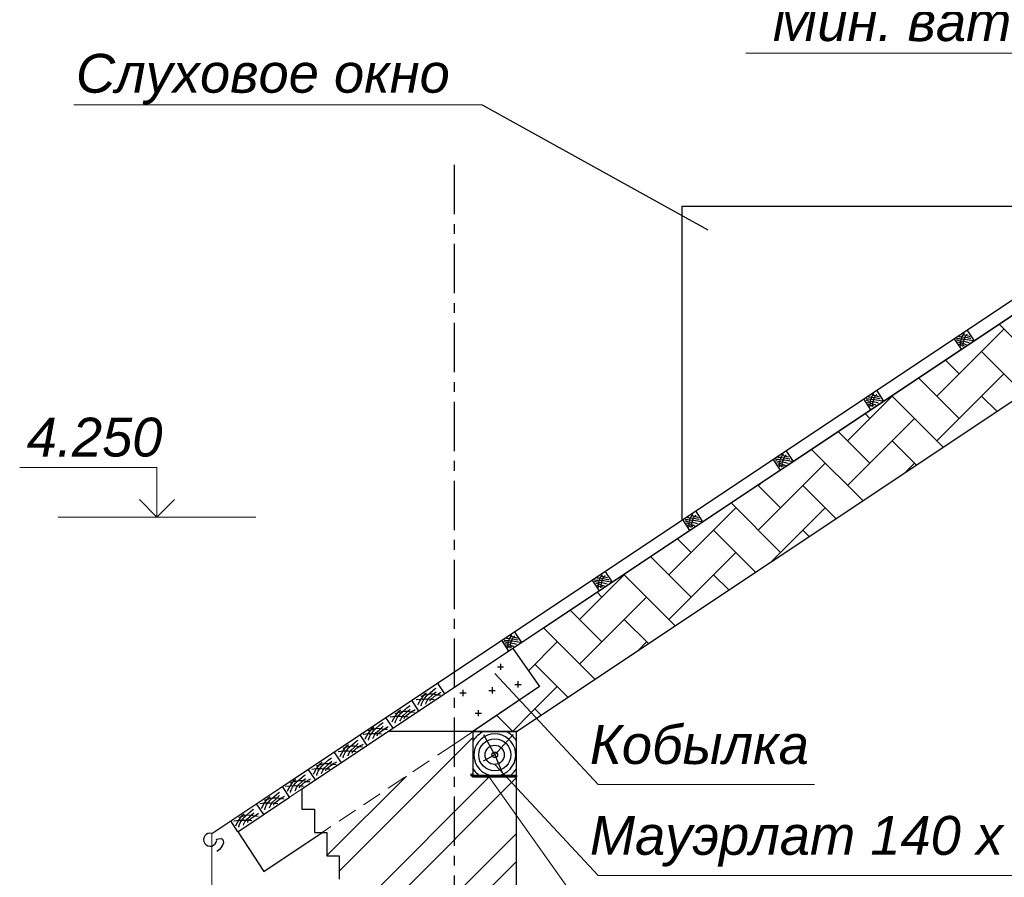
# Model space of a CAD drawing. Header units: millimetres. Extents: x 84778 to 227326, y -44398 to 146312.
# Tile 35 of 67: x 180255 to 186591, y -1420 to 4098. Entities that reach past the tile are written whole.
import ezdxf

# ---------------------------------------------------------------- set-up
doc = ezdxf.new("R2010")
doc.units = ezdxf.units.MM
doc.header["$LTSCALE"] = 10
doc.linetypes.add('CENTER', pattern=[50.8, 31.75, -6.35, 6.35, -6.35])
doc.linetypes.add('DASHED', pattern=[19.05, 12.7, -6.35])
for name, color, linetype in [('Осевая', 7, 'CENTER'), ('Пунктир', 7, 'DASHED'), ('Размерная', 7, 'Continuous'), ('Штриховка', 7, 'DASHED')]:
    doc.layers.add(name, color=color, linetype=linetype)
for name, color, linetype, lineweight in [('Основная', 7, 'Continuous', 30), ('основной', 7, 'Continuous', 30), ('Тонкая', 7, 'Continuous', 25)]:
    doc.layers.add(name, color=color, linetype=linetype, lineweight=lineweight)
doc.styles.add('STIL 888', font='ARIALI.TTF')

msp = doc.modelspace()

# ---------------------------------------------------------------- hatches: boundary and pattern name
at = {"layer": 'Тонкая', "linetype": 'Continuous', "ltscale": 1000}
msp.add_hatch(color=256, dxfattribs=at).paths.add_polyline_path([(183451.6, -761.7), (183168.6, -761.7), (183161.4, -754.7), (183156.2, -760), (183168.6, -773.7), (183451.6, -773.7)])

# ---------------------------------------------------------------- linework, layer by layer
at = {"layer": 'Осевая'}
msp.add_line((183051.6, 3163.7), (183051.6, -15039.6), dxfattribs=at)
at = {"layer": 'Основная', "ltscale": 50}
for p, q in [((182071.6, -981.4), (182151.6, -981.4)), ((182151.6, -1131.4), (182231.6, -1131.4)), ((182231.6, -1281.4), (182311.6, -1281.4))]:
    msp.add_line(p, q, dxfattribs=at)
at = {"layer": 'основной', "linetype": 'ByBlock', "ltscale": 1000}
for p, q in [((184517.4, 879.5), (184517.4, 2898.6)), ((184517.4, 2898.6), (187518.2, 2898.5))]:
    msp.add_line(p, q, dxfattribs=at)
at = {"layer": 'основной', "linetype": 'Continuous', "ltscale": 1000}
for p, q in [((183171.6, -481.7), (182626.5, -481.6)), ((183171.6, -481.7), (183171.6, -773.7)), ((183171.6, -773.7), (183451.6, -773.7))]:
    msp.add_line(p, q, dxfattribs=at)
at = {"layer": 'основной', "ltscale": 50}
msp.add_line((183451.6, -2201.4), (183451.6, -761.7), dxfattribs=at)
at = {"layer": 'основной'}
for p, q in [((182071.6, -851.4), (182071.6, -981.4)), ((182151.6, -981.4), (182151.6, -1131.4)), ((182231.6, -1131.4), (182231.6, -1281.4)), ((182311.6, -1281.4), (182311.6, -1431.4))]:
    msp.add_line(p, q, dxfattribs=at)
at = {"layer": 'Пунктир', "linetype": 'Continuous', "ltscale": 1000}
for p, q in [((183348.9, -45.5), (183348.9, -85.5)), ((183328.9, -65.5), (183368.9, -65.5)), ((183441.4, -178.6), (183481.4, -178.6)), ((183461.4, -158.6), (183461.4, -198.6)), ((183087.6, -233.7), (183127.6, -233.7)), ((183107.6, -213.7), (183107.6, -253.7)), ((183274.6, -217.4), (183314.6, -217.4)), ((183294.6, -197.4), (183294.6, -237.4)), ((183185.8, -363.9), (183225.8, -363.9)), ((183205.8, -343.9), (183205.8, -383.9))]:
    msp.add_line(p, q, dxfattribs=at)
at = {"layer": 'Пунктир', "linetype": 'DASHED', "lineweight": 13}
msp.add_line((183049, -564.4), (182201.3, -1131.4), dxfattribs=at)
at = {"layer": 'Пунктир', "linetype": 'DASHED', "lineweight": 13, "ltscale": 0.5}
msp.add_line((182201.3, -1131.4), (182201.3, -1131.4), dxfattribs=at)
at = {"layer": 'Размерная', "linetype": 'ByBlock', "lineweight": 20}
for p, q in [((181138.4, 1216.9), (180254.9, 1216.9)), ((181138.4, 896.9), (181138.4, 1216.9)), ((181025.2, 1010.1), (181138.4, 896.9)), ((181251.5, 1010.1), (181138.4, 896.9))]:
    msp.add_line(p, q, dxfattribs=at)
at = {"layer": 'Размерная', "linetype": 'ByBlock', "lineweight": 0, "ltscale": 1000}
msp.add_line((181491.6, -1137.5), (181491.6, -2247.2), dxfattribs=at)
at = {"layer": 'Тонкая', "lineweight": 30, "ltscale": 50}
msp.add_line((181491.6, -1136.9), (197451.6, 9498.6), dxfattribs=at)
at = {"layer": 'Тонкая', "ltscale": 50}
for p, q in [((181945.8, -835.2), (197451.6, 9498.6)), ((182071.6, -851.4), (197451.6, 9398.6)), ((183451.6, -481.7), (192916.8, 5826.4))]:
    msp.add_line(p, q, dxfattribs=at)
at = {"layer": 'Тонкая', "linetype": 'Continuous', "lineweight": 0, "ltscale": 1000}
for p, q in [((184928.7, 3882.8), (184928.7, 3882.8)), ((184928.7, 3882.8), (186869.5, 3882.8)), ((180603.5, 3550.7), (180603.5, 3550.7)), ((180603.5, 3550.7), (183231, 3550.7)), ((180501.8, 896.9), (181775, 896.9)), ((183313.3, -109.2), (183978.2, -823.6)), ((183313.3, -693.8), (183978.2, -1408.1)), ((183267, -761.7), (184047.3, -1861.4)), ((183978.2, -823.6), (185370.2, -823.6)), ((183978.2, -1408.1), (187294.2, -1408.1))]:
    msp.add_line(p, q, dxfattribs=at)
at = {"layer": 'Тонкая', "linetype": 'Continuous', "ltscale": 1000}
for p, q in [((189019.4, 3779), (183427.5, 52.3)), ((183451.6, -481.7), (189844.7, 3779)), ((183231, 3550.7), (184682.7, 2745.2)), ((186157.2, 1675.6), (186588.3, 2106.7)), ((186875.7, 1819.3), (186557, 2137.9)), ((186300.9, 1819.3), (186212.1, 1908.1)), ((186714.6, 1693), (186444.6, 1963)), ((186300.9, 1531.9), (186039.7, 1793.2)), ((186157.2, 1388.2), (186588.3, 1819.3)), ((185582.5, 1388.2), (185883, 1688.7)), ((186197.3, 1348.2), (185869.9, 1675.6)), ((186542.2, 1578.1), (186444.6, 1675.6)), ((185582.5, 1100.9), (186013.6, 1531.9)), ((185726.2, 1531.9), (185694.8, 1563.3)), ((185726.2, 1244.6), (185522.4, 1448.4)), ((185680, 1003.4), (185349.9, 1333.5)), ((186024.9, 1233.3), (185869.9, 1388.2)), ((185007.8, 813.5), (185438.8, 1244.6)), ((185957.2, 1188.2), (186013.6, 1244.6)), ((185151.5, 957.2), (185005, 1103.6)), ((185007.8, 1100.9), (185021.5, 1114.6)), ((185507.5, 888.5), (185295.1, 1100.9)), ((184433, 526.1), (184864.1, 957.2)), ((185151.5, 669.8), (184832.6, 988.7)), ((185095.6, 614), (185438.8, 957.2)), ((184990.2, 543.7), (184720.4, 813.5)), ((185335.1, 773.6), (185295.1, 813.5)), ((184576.7, 669.8), (184487.7, 758.8)), ((184576.7, 382.5), (184315.3, 643.9)), ((184433, 238.8), (184864.1, 669.8)), ((183858.3, 238.8), (184159.9, 540.4)), ((184472.9, 199), (184145.7, 526.1)), ((184817.7, 428.8), (184720.4, 526.1)), ((183858.3, -48.6), (184289.4, 382.5)), ((184002, 382.5), (183970.4, 414.1)), ((184002, 95.1), (183797.9, 299.1)), ((184300.4, 84), (184145.7, 238.8)), ((183955.5, -145.8), (183625.5, 184.2)), ((183528.4, -91.1), (183714.6, 95.1)), ((184234.1, 39.8), (184289.4, 95.1)), ((183427.5, 52.3), (183600, -192.8)), ((183783.1, -260.7), (183570.9, -48.6)), ((183600, -192.8), (183171.6, -481.7)), ((183546.8, -360.1), (183714.6, -192.3)), ((183427.3, -479.6), (183325.5, -377.9)), ((183425.2, -481.7), (183546.8, -360.1)), ((183610.6, -375.7), (183570.9, -336)), ((183171.6, -481.7), (183451.6, -481.7)), ((183171.6, -481.7), (183451.6, -481.7)), ((183156.2, -760), (183161.4, -754.7)), ((183168.6, -773.7), (183156.2, -760)), ((183161.4, -754.7), (183168.6, -761.7)), ((183168.6, -761.7), (183451.6, -761.7)), ((183451.6, -773.7), (183168.6, -773.7)), ((183451.6, -761.7), (183451.6, -773.7)), ((181659.1, -1126.3), (181992, -904.4)), ((181660.6, -1128.5), (181826.2, -1382.3)), ((181826.2, -1382.3), (182201.3, -1131.4))]:
    msp.add_line(p, q, dxfattribs=at)
at = {"layer": 'Тонкая', "linetype": 'ByBlock', "ltscale": 1000}
for p, q in [((186398.7, 2032.4), (186352.5, 2101.6)), ((186315.4, 1976.9), (186269.3, 2046.2)), ((185816.2, 1644.2), (185770, 1713.4)), ((185732.9, 1588.7), (185686.8, 1658)), ((185150.5, 1200.5), (185104.3, 1269.8)), ((185233.7, 1256), (185187.5, 1325.2)), ((184651.2, 867.8), (184605, 937)), ((184568, 812.3), (184521.8, 881.6)), ((184068.7, 479.6), (184022.5, 548.8)), ((183985.5, 424.1), (183939.3, 493.4)), ((183486.2, 91.4), (183440, 160.6)), ((183403, 35.9), (183356.8, 105.2)), ((182990.5, -238.9), (182944.4, -169.7)), ((182824.1, -349.9), (182778, -280.6)), ((182824.1, -349.9), (182778, -280.6)), ((182657.7, -460.8), (182611.5, -391.5)), ((182491.3, -571.7), (182445.1, -502.4)), ((183451.6, -481.7), (183171.6, -481.7)), ((183171.6, -481.7), (183171.6, -761.7)), ((183451.6, -761.7), (183451.6, -481.7)), ((182324.8, -682.6), (182278.7, -613.4)), ((182158.4, -793.5), (182112.3, -724.3)), ((183171.6, -761.7), (183451.6, -761.7)), ((181992, -904.4), (181945.8, -835.2)), ((181992, -904.4), (181945.8, -835.2)), ((181825.5, -1015.3), (181779.4, -946.1)), ((181825.5, -1015.3), (181779.4, -946.1)), ((181659.1, -1126.3), (181613, -1057))]:
    msp.add_line(p, q, dxfattribs=at)
at = {"layer": 'Тонкая', "lineweight": 13}
for p, q in [((181992, -904.4), (184210, 573.8)), ((183427.5, 52.3), (183600, -192.8)), ((183600, -192.8), (183049, -564.4))]:
    msp.add_line(p, q, dxfattribs=at)
at = {"layer": 'Тонкая', "ltscale": 1000}
for p, q in [((182311.6, -1379.8), (183170.3, -521.1)), ((182231.6, -1280.2), (182743.3, -768.5)), ((182469.2, -1581.4), (183280.9, -769.7)), ((182491.6, -1738.6), (183451.6, -778.6)), ((182491.6, -2097.8), (183451.6, -1137.8)), ((182491.6, -2277.4), (183451.6, -1317.4))]:
    msp.add_line(p, q, dxfattribs=at)
at = {"layer": 'Тонкая', "linetype": 'Continuous', "lineweight": 30, "ltscale": 1000}
for p, q in [((181522.4, -1174), (181533.9, -1171.6)), ((181522.6, -1181.9), (181522.4, -1174)), ((181533.9, -1171.6), (181550.7, -1169.8)), ((181550.7, -1169.8), (181559.7, -1175.2)), ((181559.7, -1175.2), (181563.9, -1184.2)), ((181565.8, -1197.4), (181562.1, -1209.5)), ((181563.9, -1184.2), (181565.8, -1197.4)), ((181539.9, -1240.7), (181524.2, -1252.8)), ((181548.3, -1230.5), (181539.9, -1240.7)), ((181556.7, -1219.1), (181548.3, -1230.5)), ((181562.1, -1209.5), (181556.7, -1219.1))]:
    msp.add_line(p, q, dxfattribs=at)
msp.add_arc((181480.7, -1177.6), 42.1, 75.11602, 354.14998, dxfattribs=at)
at = {"layer": 'Штриховка', "linetype": 'ByBlock', "ltscale": 1000}
for p, q in [((186283.8, 2037.8), (186300, 2034.3)), ((186284.4, 2046.2), (186288.4, 2046.2)), ((186288.4, 2046.2), (186296, 2045.7)), ((186296, 2045.7), (186303.1, 2045.7)), ((186299.5, 2060.1), (186308.9, 2059)), ((186300, 2034.3), (186312.2, 2032.5)), ((186303.1, 2045.7), (186311.7, 2044.7)), ((186308.9, 2059), (186323.8, 2057.3)), ((186311.6, 2020.1), (186312.2, 2032.5)), ((186311.7, 2044.7), (186319, 2043.6)), ((186312.2, 2032.5), (186313.9, 2040.5)), ((186312.2, 2032.5), (186329.8, 2029.2)), ((186313.9, 2040.5), (186318, 2051.2)), ((186318, 2051.2), (186318.8, 2057.9)), ((186318.8, 2057.9), (186324.8, 2066)), ((186319, 2043.6), (186326.8, 2042.9)), ((186323.8, 2057.3), (186338.4, 2055)), ((186324.3, 2071.9), (186333.6, 2069.6)), ((186324.8, 2066), (186332.3, 2076.4)), ((186326, 2014.8), (186331.1, 2034)), ((186326.8, 2042.9), (186341, 2041.9)), ((186329.8, 2029.2), (186339.4, 2028.2)), ((186331.1, 2034), (186334.1, 2045.9)), ((186332.3, 2076.4), (186335.6, 2079.4)), ((186333.6, 2069.6), (186341.7, 2068.4)), ((186334.1, 2045.9), (186338.4, 2055)), ((186338.4, 2055), (186345.4, 2067.5)), ((186338.4, 2055), (186351.3, 2052.7)), ((186339.4, 2028.2), (186348.5, 2024.9)), ((186341, 2041.9), (186352.1, 2040.9)), ((186341.7, 2068.4), (186357.4, 2064.8)), ((186345.4, 2067.5), (186350.8, 2071.6)), ((186350.8, 2071.6), (186354.6, 2073.9)), ((186351.3, 2052.7), (186359.1, 2051.5)), ((186352.1, 2040.9), (186365.5, 2037.6)), ((186357.4, 2064.8), (186364.9, 2062.3)), ((186359.1, 2051.5), (186372.3, 2049.5)), ((186364.9, 2062.3), (186368.2, 2060.5)), ((186365.5, 2037.6), (186376.6, 2036.6)), ((186372.3, 2049.5), (186375.6, 2047.9)), ((186376.6, 2036.6), (186389.5, 2033.5)), ((186291.9, 2026.2), (186308.6, 2021.1)), ((186298.3, 2012.5), (186312.7, 2006.5)), ((186308.6, 2021.1), (186322.5, 2016.3)), ((186310.5, 2007.4), (186311.6, 2020.1)), ((186310.6, 1996.9), (186310.5, 2007.4)), ((186312.7, 2006.5), (186326.5, 2003.4)), ((186322.5, 2016.3), (186334.4, 2011.3)), ((186324, 1995.4), (186325.8, 2003.6)), ((186325.8, 2003.6), (186326, 2014.8)), ((186326.5, 2003.4), (186332.3, 2002.2)), ((186334.4, 2011.3), (186339.9, 2009.8)), ((186339.9, 2009.8), (186347.5, 2007)), ((186348.5, 2024.9), (186355.3, 2023.1)), ((186355.3, 2023.1), (186364.7, 2021.1)), ((185701.4, 1649.6), (185717.5, 1646.1)), ((185701.9, 1658), (185705.9, 1658)), ((185705.9, 1658), (185713.5, 1657.5)), ((185713.5, 1657.5), (185720.6, 1657.5)), ((185717, 1671.8), (185726.4, 1670.8)), ((185720.6, 1657.5), (185729.2, 1656.5)), ((185726.4, 1670.8), (185741.3, 1669.1)), ((185729.2, 1656.5), (185736.5, 1655.4)), ((185729.7, 1644.3), (185731.4, 1652.3)), ((185731.4, 1652.3), (185735.5, 1663)), ((185735.5, 1663), (185736.3, 1669.7)), ((185736.3, 1669.7), (185742.3, 1677.8)), ((185736.5, 1655.4), (185744.3, 1654.7)), ((185741.3, 1669.1), (185755.9, 1666.8)), ((185741.8, 1683.7), (185751.1, 1681.4)), ((185742.3, 1677.8), (185749.8, 1688.2)), ((185744.3, 1654.7), (185758.5, 1653.7)), ((185748.6, 1645.8), (185751.6, 1657.7)), ((185749.8, 1688.2), (185753.1, 1691.2)), ((185751.1, 1681.4), (185759.2, 1680.2)), ((185751.6, 1657.7), (185755.9, 1666.8)), ((185755.9, 1666.8), (185762.9, 1679.3)), ((185755.9, 1666.8), (185768.8, 1664.5)), ((185758.5, 1653.7), (185769.6, 1652.7)), ((185759.2, 1680.2), (185774.9, 1676.6)), ((185762.9, 1679.3), (185768.3, 1683.4)), ((185768.3, 1683.4), (185772.1, 1685.7)), ((185768.8, 1664.5), (185776.6, 1663.3)), ((185769.6, 1652.7), (185783, 1649.4)), ((185774.9, 1676.6), (185782.5, 1674.1)), ((185776.6, 1663.3), (185789.8, 1661.3)), ((185782.5, 1674.1), (185785.7, 1672.3)), ((185783, 1649.4), (185794.1, 1648.4)), ((185789.8, 1661.3), (185793.1, 1659.7)), ((185794.1, 1648.4), (185807, 1645.3)), ((185709.5, 1638), (185726.1, 1632.9)), ((185715.8, 1624.3), (185730.2, 1618.3)), ((185717.5, 1646.1), (185729.7, 1644.3)), ((185726.1, 1632.9), (185740, 1628.1)), ((185728, 1619.2), (185729.1, 1631.9)), ((185728.1, 1608.7), (185728, 1619.2)), ((185729.1, 1631.9), (185729.7, 1644.3)), ((185729.7, 1644.3), (185747.3, 1641)), ((185730.2, 1618.3), (185744, 1615.2)), ((185740, 1628.1), (185751.9, 1623.1)), ((185741.5, 1607.2), (185743.3, 1615.4)), ((185743.3, 1615.4), (185743.5, 1626.6)), ((185743.5, 1626.6), (185748.6, 1645.8)), ((185744, 1615.2), (185749.8, 1614)), ((185747.3, 1641), (185756.9, 1640)), ((185751.9, 1623.1), (185757.4, 1621.6)), ((185756.9, 1640), (185766, 1636.7)), ((185757.4, 1621.6), (185765, 1618.8)), ((185766, 1636.7), (185772.9, 1634.9)), ((185772.9, 1634.9), (185782.2, 1632.9)), ((185119.4, 1269.8), (185123.4, 1269.8)), ((185123.4, 1269.8), (185131, 1269.3)), ((185131, 1269.3), (185138.1, 1269.3)), ((185134.5, 1283.6), (185143.9, 1282.6)), ((185138.1, 1269.3), (185146.7, 1268.3)), ((185143.9, 1282.6), (185158.8, 1280.9)), ((185146.7, 1268.3), (185154, 1267.2)), ((185148.9, 1264.1), (185153, 1274.8)), ((185153, 1274.8), (185153.8, 1281.5)), ((185153.8, 1281.5), (185159.8, 1289.6)), ((185158.8, 1280.9), (185173.4, 1278.6)), ((185159.3, 1295.5), (185168.6, 1293.2)), ((185159.8, 1289.6), (185167.4, 1300)), ((185166.1, 1257.6), (185169.1, 1269.5)), ((185167.4, 1300), (185170.6, 1303)), ((185168.6, 1293.2), (185176.7, 1292)), ((185169.1, 1269.5), (185173.4, 1278.6)), ((185173.4, 1278.6), (185180.4, 1291.1)), ((185173.4, 1278.6), (185186.3, 1276.3)), ((185176.7, 1292), (185192.4, 1288.4)), ((185180.4, 1291.1), (185185.8, 1295.2)), ((185185.8, 1295.2), (185189.6, 1297.5)), ((185186.3, 1276.3), (185194.2, 1275.1)), ((185192.4, 1288.4), (185200, 1285.9)), ((185194.2, 1275.1), (185207.3, 1273)), ((185200, 1285.9), (185203.3, 1284.1)), ((185207.3, 1273), (185210.6, 1271.5)), ((185118.9, 1261.4), (185135.1, 1257.8)), ((185127, 1249.8), (185143.6, 1244.7)), ((185133.3, 1236.1), (185147.7, 1230.1)), ((185135.1, 1257.8), (185147.2, 1256.1)), ((185143.6, 1244.7), (185157.5, 1239.9)), ((185145.5, 1231), (185146.6, 1243.7)), ((185145.6, 1220.5), (185145.5, 1231)), ((185146.6, 1243.7), (185147.2, 1256.1)), ((185147.2, 1256.1), (185148.9, 1264.1)), ((185147.2, 1256.1), (185164.8, 1252.8)), ((185147.7, 1230.1), (185161.5, 1227)), ((185154, 1267.2), (185161.8, 1266.5)), ((185157.5, 1239.9), (185169.4, 1234.9)), ((185159, 1219), (185160.8, 1227.2)), ((185160.8, 1227.2), (185161, 1238.4)), ((185161, 1238.4), (185166.1, 1257.6)), ((185161.5, 1227), (185167.4, 1225.8)), ((185161.8, 1266.5), (185176, 1265.5)), ((185164.8, 1252.8), (185174.4, 1251.8)), ((185169.4, 1234.9), (185174.9, 1233.4)), ((185174.4, 1251.8), (185183.5, 1248.5)), ((185174.9, 1233.4), (185182.5, 1230.6)), ((185176, 1265.5), (185187.1, 1264.5)), ((185183.5, 1248.5), (185190.4, 1246.7)), ((185187.1, 1264.5), (185200.5, 1261.2)), ((185190.4, 1246.7), (185199.7, 1244.7)), ((185200.5, 1261.2), (185211.6, 1260.2)), ((185211.6, 1260.2), (185224.5, 1257.1)), ((184552.1, 895.4), (184561.4, 894.4)), ((184561.4, 894.4), (184576.3, 892.7)), ((184570.5, 886.6), (184571.3, 893.3)), ((184571.3, 893.3), (184577.3, 901.4)), ((184576.3, 892.7), (184590.9, 890.4)), ((184576.8, 907.3), (184586.1, 905)), ((184577.3, 901.4), (184584.9, 911.8)), ((184584.9, 911.8), (184588.2, 914.8)), ((184586.1, 905), (184594.2, 903.8)), ((184586.6, 881.2), (184590.9, 890.4)), ((184590.9, 890.4), (184597.9, 902.9)), ((184590.9, 890.4), (184603.8, 888.1)), ((184594.2, 903.8), (184609.9, 900.2)), ((184597.9, 902.9), (184603.3, 907)), ((184603.3, 907), (184607.1, 909.3)), ((184603.8, 888.1), (184611.7, 886.9)), ((184609.9, 900.2), (184617.5, 897.7)), ((184617.5, 897.7), (184620.8, 895.9)), ((184536.4, 873.2), (184552.6, 869.6)), ((184536.9, 881.5), (184540.9, 881.5)), ((184540.9, 881.5), (184548.5, 881.1)), ((184544.5, 861.6), (184561.1, 856.5)), ((184548.5, 881.1), (184555.6, 881.1)), ((184550.8, 847.9), (184565.2, 841.9)), ((184552.6, 869.6), (184564.7, 867.9)), ((184555.6, 881.1), (184564.2, 880)), ((184561.1, 856.5), (184575, 851.7)), ((184563, 842.8), (184564.1, 855.5)), ((184563.1, 832.3), (184563, 842.8)), ((184564.1, 855.5), (184564.7, 867.9)), ((184564.2, 880), (184571.5, 879)), ((184564.7, 867.9), (184566.4, 875.9)), ((184564.7, 867.9), (184582.3, 864.6)), ((184565.2, 841.9), (184579, 838.8)), ((184566.4, 875.9), (184570.5, 886.6)), ((184571.5, 879), (184579.3, 878.3)), ((184575, 851.7), (184586.9, 846.7)), ((184576.5, 830.8), (184578.3, 839)), ((184578.3, 839), (184578.5, 850.2)), ((184578.5, 850.2), (184583.6, 869.4)), ((184579, 838.8), (184584.9, 837.6)), ((184579.3, 878.3), (184593.5, 877.3)), ((184582.3, 864.6), (184591.9, 863.6)), ((184583.6, 869.4), (184586.6, 881.2)), ((184586.9, 846.7), (184592.4, 845.2)), ((184591.9, 863.6), (184601, 860.3)), ((184592.4, 845.2), (184600, 842.4)), ((184593.5, 877.3), (184604.6, 876.3)), ((184601, 860.3), (184607.9, 858.5)), ((184604.6, 876.3), (184618, 873)), ((184607.9, 858.5), (184617.2, 856.5)), ((184611.7, 886.9), (184624.8, 884.8)), ((184618, 873), (184629.1, 872)), ((184624.8, 884.8), (184628.1, 883.3)), ((184629.1, 872), (184642, 868.9)), ((183969.6, 507.2), (183978.9, 506.2)), ((183988.8, 505.1), (183994.8, 513.2)), ((183994.3, 519.1), (184003.6, 516.8)), ((183994.8, 513.2), (184002.4, 523.6)), ((184002.4, 523.6), (184005.7, 526.6)), ((184003.6, 516.8), (184011.7, 515.6)), ((184008.4, 502.2), (184015.4, 514.7)), ((184011.7, 515.6), (184027.4, 512)), ((184015.4, 514.7), (184020.8, 518.8)), ((184020.8, 518.8), (184024.6, 521.1)), ((184027.4, 512), (184035, 509.5)), ((184035, 509.5), (184038.3, 507.7)), ((183953.9, 485), (183970.1, 481.4)), ((183954.4, 493.3), (183958.4, 493.3)), ((183958.4, 493.3), (183966, 492.9)), ((183962, 473.4), (183978.6, 468.3)), ((183966, 492.9), (183973.1, 492.9)), ((183968.3, 459.7), (183982.7, 453.7)), ((183970.1, 481.4), (183982.2, 479.7)), ((183973.1, 492.9), (183981.7, 491.8)), ((183978.6, 468.3), (183992.5, 463.5)), ((183978.9, 506.2), (183993.8, 504.5)), ((183980.5, 454.6), (183981.6, 467.3)), ((183980.6, 444.1), (183980.5, 454.6)), ((183981.6, 467.3), (183982.2, 479.7)), ((183981.7, 491.8), (183989, 490.8)), ((183982.2, 479.7), (183983.9, 487.7)), ((183982.2, 479.7), (183999.8, 476.4)), ((183982.7, 453.7), (183996.6, 450.6)), ((183983.9, 487.7), (183988, 498.4)), ((183988, 498.4), (183988.8, 505.1)), ((183989, 490.8), (183996.8, 490.1)), ((183992.5, 463.5), (184004.4, 458.5)), ((183993.8, 504.5), (184008.4, 502.2)), ((183994, 442.6), (183995.8, 450.8)), ((183995.8, 450.8), (183996, 462)), ((183996, 462), (184001.1, 481.2)), ((183996.6, 450.6), (184002.4, 449.4)), ((183996.8, 490.1), (184011, 489.1)), ((183999.8, 476.4), (184009.5, 475.4)), ((184001.1, 481.2), (184004.1, 493)), ((184004.1, 493), (184008.4, 502.2)), ((184004.4, 458.5), (184010, 457)), ((184008.4, 502.2), (184021.3, 499.9)), ((184009.5, 475.4), (184018.6, 472.1)), ((184010, 457), (184017.5, 454.2)), ((184011, 489.1), (184022.1, 488.1)), ((184018.6, 472.1), (184025.4, 470.3)), ((184021.3, 499.9), (184029.2, 498.7)), ((184022.1, 488.1), (184035.5, 484.8)), ((184025.4, 470.3), (184034.7, 468.3)), ((184029.2, 498.7), (184042.3, 496.6)), ((184035.5, 484.8), (184046.6, 483.8)), ((184042.3, 496.6), (184045.6, 495.1)), ((184046.6, 483.8), (184059.5, 480.7)), ((183411.8, 130.9), (183421.1, 128.6)), ((183412.3, 125), (183419.9, 135.4)), ((183419.9, 135.4), (183423.2, 138.4)), ((183421.1, 128.6), (183429.2, 127.4)), ((183429.2, 127.4), (183444.9, 123.8)), ((183432.9, 126.5), (183438.3, 130.6)), ((183438.3, 130.6), (183442.1, 132.9)), ((183371.4, 96.8), (183387.6, 93.2)), ((183371.9, 105.1), (183376, 105.1)), ((183376, 105.1), (183383.5, 104.7)), ((183379.5, 85.1), (183396.1, 80.1)), ((183383.5, 104.7), (183390.6, 104.7)), ((183385.8, 71.5), (183400.2, 65.5)), ((183387.1, 119), (183396.4, 118)), ((183387.6, 93.2), (183399.7, 91.5)), ((183390.6, 104.7), (183399.2, 103.6)), ((183396.1, 80.1), (183410, 75.3)), ((183396.4, 118), (183411.3, 116.3)), ((183398, 66.4), (183399.1, 79.1)), ((183398.1, 55.9), (183398, 66.4)), ((183399.1, 79.1), (183399.7, 91.5)), ((183399.2, 103.6), (183406.5, 102.6)), ((183399.7, 91.5), (183401.4, 99.5)), ((183399.7, 91.5), (183417.4, 88.2)), ((183400.2, 65.5), (183414.1, 62.4)), ((183401.4, 99.5), (183405.5, 110.2)), ((183405.5, 110.2), (183406.3, 116.9)), ((183406.3, 116.9), (183412.3, 125)), ((183406.5, 102.6), (183414.3, 101.9)), ((183410, 75.3), (183421.9, 70.3)), ((183411.3, 116.3), (183426, 114)), ((183413.3, 62.6), (183413.5, 73.8)), ((183413.5, 73.8), (183418.6, 93)), ((183414.3, 101.9), (183428.5, 100.9)), ((183417.4, 88.2), (183427, 87.2)), ((183418.6, 93), (183421.7, 104.8)), ((183421.7, 104.8), (183426, 114)), ((183421.9, 70.3), (183427.5, 68.8)), ((183426, 114), (183432.9, 126.5)), ((183426, 114), (183438.8, 111.7)), ((183427, 87.2), (183436.1, 83.9)), ((183427.5, 68.8), (183435.1, 66)), ((183428.5, 100.9), (183439.6, 99.9)), ((183436.1, 83.9), (183442.9, 82.1)), ((183438.8, 111.7), (183446.7, 110.5)), ((183439.6, 99.9), (183453, 96.6)), ((183442.9, 82.1), (183452.2, 80.1)), ((183444.9, 123.8), (183452.5, 121.3)), ((183446.7, 110.5), (183459.8, 108.4)), ((183452.5, 121.3), (183455.8, 119.5)), ((183453, 96.6), (183464.1, 95.6)), ((183459.8, 108.4), (183463.1, 106.9)), ((183464.1, 95.6), (183477, 92.5)), ((183411.5, 54.4), (183413.3, 62.6)), ((183414.1, 62.4), (183419.9, 61.2)), ((182837.9, -254.6), (182856, -249)), ((182849.8, -257.7), (182862.1, -240.3)), ((182856, -249), (182889.1, -239.4)), ((182862.1, -240.3), (182873.3, -232.3)), ((182870.8, -257.1), (182883.9, -244.1)), ((182883.9, -244.1), (182911.2, -219.9)), ((182888.8, -267.6), (182908.1, -250.9)), ((182889.1, -239.4), (182918.6, -240.3)), ((182908.1, -250.9), (182918.6, -240.3)), ((182911.2, -219.9), (182926.7, -207.5)), ((182918.6, -240.3), (182934.7, -226.1)), ((182918.6, -240.3), (182940.3, -245.3)), ((182924.8, -255.2), (182940.3, -245.3)), ((182926.7, -207.5), (182934.1, -203.1)), ((182940.3, -245.3), (182949.6, -238.5)), ((182940.3, -245.3), (182962.7, -246.5)), ((182949.6, -238.5), (182959.6, -232.9)), ((182959.6, -232.9), (182966.4, -229.1)), ((182760.2, -318.4), (182767.7, -314.1)), ((182806.3, -276.9), (182807.5, -276.9)), ((182807.5, -276.9), (182837.9, -273.2)), ((182818.7, -309.2), (182821.2, -302.3)), ((182821.2, -302.3), (182829.3, -287.5)), ((182829.3, -287.5), (182837.9, -273.2)), ((182837.9, -273.2), (182849.8, -257.7)), ((182837.9, -273.2), (182871.4, -272.6)), ((182838.6, -313.5), (182842.9, -300.5)), ((182838.6, -317.2), (182838.6, -313.5)), ((182842.9, -300.5), (182847.2, -290.6)), ((182847.2, -290.6), (182851, -283.1)), ((182851, -283.1), (182862.1, -268.2)), ((182862.1, -268.2), (182870.8, -257.1)), ((182868.3, -305.4), (182871.4, -297.4)), ((182871.4, -272.6), (182899.4, -273.8)), ((182871.4, -297.4), (182877.6, -284.3)), ((182877.6, -284.3), (182888.8, -267.6)), ((182896.3, -287.5), (182899.4, -273.8)), ((182899.4, -273.8), (182913, -265.8)), ((182899.4, -273.8), (182922.3, -275.7)), ((182913, -265.8), (182924.8, -255.2)), ((182671.5, -365.5), (182689.5, -359.9)), ((182671.5, -384.1), (182683.3, -368.6)), ((182683.3, -368.6), (182695.7, -351.2)), ((182684.6, -394), (182695.7, -379.1)), ((182689.5, -359.9), (182722.7, -350.4)), ((182695.7, -351.2), (182706.9, -343.2)), ((182695.7, -379.1), (182704.4, -368)), ((182704.4, -368), (182717.4, -355)), ((182711.2, -395.3), (182722.4, -378.5)), ((182717.4, -355), (182744.8, -330.8)), ((182722.4, -378.5), (182741.7, -361.8)), ((182722.7, -350.4), (182752.2, -351.2)), ((182732.9, -384.7), (182746.6, -376.7)), ((182741.7, -361.8), (182752.2, -351.2)), ((182744.8, -330.8), (182760.2, -318.4)), ((182746.6, -376.7), (182758.4, -366.1)), ((182752.2, -351.2), (182768.3, -337)), ((182752.2, -351.2), (182773.9, -356.2)), ((182758.4, -366.1), (182773.9, -356.2)), ((182773.9, -356.2), (182783.2, -349.4)), ((182773.9, -356.2), (182796.2, -357.5)), ((182783.2, -349.4), (182793.1, -343.8)), ((182793.1, -343.8), (182799.9, -340)), ((182543.9, -465.3), (182571.2, -441.2)), ((182571.2, -441.2), (182586.7, -428.7)), ((182586.7, -428.7), (182594.1, -424.4)), ((182639.9, -387.8), (182641.1, -387.8)), ((182641.1, -387.8), (182671.5, -384.1)), ((182652.3, -420.1), (182654.8, -413.2)), ((182654.8, -413.2), (182662.8, -398.4)), ((182662.8, -398.4), (182671.5, -384.1)), ((182671.5, -384.1), (182705, -383.5)), ((182672.1, -424.4), (182676.5, -411.4)), ((182672.1, -428.1), (182672.1, -424.4)), ((182676.5, -411.4), (182680.8, -401.5)), ((182680.8, -401.5), (182684.6, -394)), ((182701.9, -416.3), (182705, -408.3)), ((182705, -383.5), (182732.9, -384.7)), ((182705, -408.3), (182711.2, -395.3)), ((182729.8, -398.4), (182732.9, -384.7)), ((182732.9, -384.7), (182755.9, -386.6)), ((182466.3, -498.2), (182467.6, -498.2)), ((182467.6, -498.2), (182498, -494.5)), ((182489.3, -508.7), (182498, -494.5)), ((182498, -475.9), (182516, -470.3)), ((182498, -494.5), (182509.8, -479)), ((182498, -494.5), (182531.5, -493.8)), ((182507.3, -511.8), (182511, -504.4)), ((182509.8, -479), (182522.2, -461.6)), ((182511, -504.4), (182522.2, -489.5)), ((182516, -470.3), (182549.1, -460.7)), ((182522.2, -461.6), (182533.3, -453.6)), ((182522.2, -489.5), (182530.9, -478.3)), ((182530.9, -478.3), (182543.9, -465.3)), ((182531.5, -493.8), (182559.4, -495.1)), ((182531.5, -518.7), (182537.7, -505.6)), ((182537.7, -505.6), (182548.9, -488.9)), ((182548.9, -488.9), (182568.1, -472.2)), ((182549.1, -460.7), (182578.6, -461.6)), ((182556.3, -508.7), (182559.4, -495.1)), ((182559.4, -495.1), (182573.1, -487)), ((182559.4, -495.1), (182582.4, -496.9)), ((182568.1, -472.2), (182578.6, -461.6)), ((182573.1, -487), (182584.8, -476.5)), ((182578.6, -461.6), (182594.8, -447.3)), ((182578.6, -461.6), (182600.4, -466.6)), ((182584.8, -476.5), (182600.4, -466.6)), ((182600.4, -466.6), (182609.7, -459.7)), ((182600.4, -466.6), (182622.7, -467.8)), ((182609.7, -459.7), (182619.6, -454.2)), ((182619.6, -454.2), (182626.4, -450.4)), ((183312.3, -631.9), (183242.1, -502.9)), ((183312.3, -631.9), (183430.3, -500.1)), ((182360.5, -574.1), (182371.7, -566.1)), ((182382.2, -577.9), (182409.5, -553.7)), ((182409.5, -553.7), (182425, -541.3)), ((182417, -574.1), (182433.1, -559.9)), ((182425, -541.3), (182432.5, -537)), ((182448, -572.3), (182457.9, -566.7)), ((182457.9, -566.7), (182464.7, -562.9)), ((182478.7, -530.4), (182481.2, -523.6)), ((182481.2, -523.6), (182489.3, -508.7)), ((182498.6, -534.8), (182502.9, -521.7)), ((182498.6, -538.5), (182498.6, -534.8)), ((182502.9, -521.7), (182507.3, -511.8)), ((182528.4, -526.7), (182531.5, -518.7)), ((182304.7, -610.7), (182305.9, -610.7)), ((182305.9, -610.7), (182336.3, -607)), ((182319.6, -636.1), (182327.6, -621.3)), ((182327.6, -621.3), (182336.3, -607)), ((182336.3, -588.4), (182354.3, -582.8)), ((182336.3, -607), (182348.1, -591.5)), ((182336.3, -607), (182369.8, -606.4)), ((182341.3, -634.3), (182345.6, -624.4)), ((182345.6, -624.4), (182349.4, -616.9)), ((182348.1, -591.5), (182360.5, -574.1)), ((182349.4, -616.9), (182360.5, -602)), ((182354.3, -582.8), (182387.5, -573.3)), ((182360.5, -602), (182369.2, -590.9)), ((182366.7, -639.2), (182369.8, -631.2)), ((182369.2, -590.9), (182382.2, -577.9)), ((182369.8, -606.4), (182397.7, -607.6)), ((182369.8, -631.2), (182376, -618.2)), ((182376, -618.2), (182387.2, -601.4)), ((182387.2, -601.4), (182406.5, -584.7)), ((182387.5, -573.3), (182417, -574.1)), ((182394.6, -621.3), (182397.7, -607.6)), ((182397.7, -607.6), (182411.4, -599.6)), ((182397.7, -607.6), (182420.7, -609.5)), ((182406.5, -584.7), (182417, -574.1)), ((182411.4, -599.6), (182423.2, -589)), ((182417, -574.1), (182438.7, -579.1)), ((182423.2, -589), (182438.7, -579.1)), ((182438.7, -579.1), (182448, -572.3)), ((182438.7, -579.1), (182461, -580.4)), ((183312.3, -631.9), (183237.6, -672.6)), ((183312.3, -631.9), (183357.7, -740.5)), ((182165.8, -701.9), (182183.8, -696.3)), ((182177.6, -705), (182190, -687.6)), ((182183.8, -696.3), (182217, -686.7)), ((182190, -687.6), (182201.2, -679.6)), ((182198.7, -704.4), (182211.8, -691.3)), ((182211.8, -691.3), (182239.1, -667.2)), ((182217, -686.7), (182246.5, -687.6)), ((182236, -698.2), (182246.5, -687.6)), ((182239.1, -667.2), (182254.6, -654.8)), ((182246.5, -687.6), (182262.6, -673.4)), ((182246.5, -687.6), (182268.2, -692.6)), ((182252.7, -702.5), (182268.2, -692.6)), ((182254.6, -654.8), (182262, -650.4)), ((182268.2, -692.6), (182277.5, -685.8)), ((182268.2, -692.6), (182290.5, -693.8)), ((182277.5, -685.8), (182287.4, -680.2)), ((182287.4, -680.2), (182294.2, -676.4)), ((182317.1, -643), (182319.6, -636.1)), ((182336.9, -647.3), (182341.3, -634.3)), ((182336.9, -651), (182336.9, -647.3)), ((182134.2, -724.2), (182135.4, -724.2)), ((182135.4, -724.2), (182165.8, -720.5)), ((182146.6, -756.5), (182149.1, -749.6)), ((182149.1, -749.6), (182157.1, -734.7)), ((182157.1, -734.7), (182165.8, -720.5)), ((182165.8, -720.5), (182177.6, -705)), ((182165.8, -720.5), (182199.3, -719.9)), ((182166.4, -760.8), (182170.8, -747.8)), ((182170.8, -747.8), (182175.1, -737.8)), ((182175.1, -737.8), (182178.9, -730.4)), ((182178.9, -730.4), (182190, -715.5)), ((182190, -715.5), (182198.7, -704.4)), ((182196.2, -752.7), (182199.3, -744.7)), ((182199.3, -719.9), (182227.2, -721.1)), ((182199.3, -744.7), (182205.5, -731.6)), ((182205.5, -731.6), (182216.7, -714.9)), ((182216.7, -714.9), (182236, -698.2)), ((182224.2, -734.7), (182227.2, -721.1)), ((182227.2, -721.1), (182240.9, -713.1)), ((182227.2, -721.1), (182250.2, -723)), ((182240.9, -713.1), (182252.7, -702.5)), ((181997.6, -812), (182015.6, -806.4)), ((181997.6, -830.6), (182009.4, -815.1)), ((182009.4, -815.1), (182021.8, -797.7)), ((182015.6, -806.4), (182048.7, -796.8)), ((182021.8, -797.7), (182032.9, -789.7)), ((182021.8, -825.6), (182030.4, -814.5)), ((182030.4, -814.5), (182043.5, -801.4)), ((182043.5, -801.4), (182070.8, -777.3)), ((182048.5, -825), (182067.7, -808.3)), ((182048.7, -796.8), (182078.2, -797.7)), ((182059, -831.2), (182072.7, -823.1)), ((182067.7, -808.3), (182078.2, -797.7)), ((182070.8, -777.3), (182086.3, -764.9)), ((182072.7, -823.1), (182084.4, -812.6)), ((182078.2, -797.7), (182094.4, -783.5)), ((182078.2, -797.7), (182100, -802.7)), ((182084.4, -812.6), (182100, -802.7)), ((182086.3, -764.9), (182093.7, -760.5)), ((182100, -802.7), (182109.3, -795.9)), ((182100, -802.7), (182122.3, -803.9)), ((182109.3, -795.9), (182119.2, -790.3)), ((182119.2, -790.3), (182126, -786.5)), ((182166.4, -764.5), (182166.4, -760.8)), ((181904.4, -888.2), (181919.9, -875.8)), ((181919.9, -875.8), (181927.3, -871.4)), ((181965.9, -834.3), (181967.2, -834.3)), ((181967.2, -834.3), (181997.6, -830.6)), ((181978.3, -866.5), (181980.8, -859.7)), ((181980.8, -859.7), (181988.9, -844.8)), ((181988.9, -844.8), (181997.6, -830.6)), ((181997.6, -830.6), (182031.1, -830)), ((181998.2, -870.9), (182002.5, -857.8)), ((181998.2, -874.6), (181998.2, -870.9)), ((182002.5, -857.8), (182006.9, -847.9)), ((182006.9, -847.9), (182010.6, -840.5)), ((182010.6, -840.5), (182021.8, -825.6)), ((182028, -862.8), (182031.1, -854.8)), ((182031.1, -830), (182059, -831.2)), ((182031.1, -854.8), (182037.3, -841.7)), ((182037.3, -841.7), (182048.5, -825)), ((182055.9, -844.8), (182059, -831.2)), ((182059, -831.2), (182082, -833.1)), ((181799.5, -945.2), (181800.7, -945.2)), ((181800.7, -945.2), (181831.1, -941.5)), ((181822.5, -955.7), (181831.1, -941.5)), ((181831.1, -922.9), (181849.1, -917.3)), ((181831.1, -941.5), (181843, -926)), ((181831.1, -941.5), (181864.6, -940.9)), ((181843, -926), (181855.3, -908.6)), ((181844.2, -951.4), (181855.3, -936.5)), ((181849.1, -917.3), (181882.3, -907.7)), ((181855.3, -908.6), (181866.5, -900.6)), ((181855.3, -936.5), (181864, -925.4)), ((181864, -925.4), (181877.1, -912.4)), ((181864.6, -940.9), (181892.6, -942.1)), ((181870.8, -952.6), (181882, -935.9)), ((181877.1, -912.4), (181904.4, -888.2)), ((181882, -935.9), (181901.3, -919.2)), ((181882.3, -907.7), (181911.8, -908.6)), ((181889.5, -955.7), (181892.6, -942.1)), ((181892.6, -942.1), (181906.2, -934.1)), ((181892.6, -942.1), (181915.5, -944)), ((181901.3, -919.2), (181911.8, -908.6)), ((181906.2, -934.1), (181918, -923.5)), ((181911.8, -908.6), (181927.9, -894.4)), ((181911.8, -908.6), (181933.5, -913.6)), ((181918, -923.5), (181933.5, -913.6)), ((181933.5, -913.6), (181942.8, -906.8)), ((181933.5, -913.6), (181955.8, -914.8)), ((181942.8, -906.8), (181952.7, -901.2)), ((181952.7, -901.2), (181959.6, -897.4)), ((181688.9, -1019.5), (181700.1, -1011.5)), ((181710.6, -1023.3), (181737.9, -999.1)), ((181737.9, -999.1), (181753.4, -986.7)), ((181745.4, -1019.5), (181761.5, -1005.3)), ((181753.4, -986.7), (181760.9, -982.4)), ((181776.4, -1017.7), (181786.3, -1012.1)), ((181786.3, -1012.1), (181793.1, -1008.3)), ((181811.9, -977.5), (181814.4, -970.6)), ((181814.4, -970.6), (181822.5, -955.7)), ((181831.8, -981.8), (181836.1, -968.8)), ((181831.8, -985.5), (181831.8, -981.8)), ((181836.1, -968.8), (181840.4, -958.9)), ((181840.4, -958.9), (181844.2, -951.4)), ((181861.5, -973.7), (181864.6, -965.7)), ((181864.6, -965.7), (181870.8, -952.6)), ((181633.1, -1056.1), (181634.3, -1056.1)), ((181634.3, -1056.1), (181664.7, -1052.4)), ((181648, -1081.5), (181656, -1066.7)), ((181656, -1066.7), (181664.7, -1052.4)), ((181664.7, -1033.8), (181682.7, -1028.2)), ((181664.7, -1052.4), (181676.5, -1036.9)), ((181664.7, -1052.4), (181698.2, -1051.8)), ((181669.7, -1079.7), (181674, -1069.8)), ((181674, -1069.8), (181677.8, -1062.3)), ((181676.5, -1036.9), (181688.9, -1019.5)), ((181677.8, -1062.3), (181688.9, -1047.4)), ((181682.7, -1028.2), (181715.9, -1018.7)), ((181688.9, -1047.4), (181697.6, -1036.3)), ((181695.1, -1084.6), (181698.2, -1076.6)), ((181697.6, -1036.3), (181710.6, -1023.3)), ((181698.2, -1051.8), (181726.1, -1053)), ((181698.2, -1076.6), (181704.4, -1063.6)), ((181704.4, -1063.6), (181715.6, -1046.8)), ((181715.6, -1046.8), (181734.9, -1030.1)), ((181715.9, -1018.7), (181745.4, -1019.5)), ((181723, -1066.7), (181726.1, -1053)), ((181726.1, -1053), (181739.8, -1045)), ((181726.1, -1053), (181749.1, -1054.9)), ((181734.9, -1030.1), (181745.4, -1019.5)), ((181739.8, -1045), (181751.6, -1034.4)), ((181745.4, -1019.5), (181767.1, -1024.5)), ((181751.6, -1034.4), (181767.1, -1024.5)), ((181767.1, -1024.5), (181776.4, -1017.7)), ((181767.1, -1024.5), (181789.4, -1025.8)), ((181645.5, -1088.4), (181648, -1081.5)), ((181665.3, -1092.7), (181669.7, -1079.7)), ((181665.3, -1096.4), (181665.3, -1092.7))]:
    msp.add_line(p, q, dxfattribs=at)
for centre, radius in [((183312.3, -631.9), 103.4), ((183311.5, -631.9), 61.9), ((183312.3, -631.9), 18)]:
    msp.add_circle(centre, radius, dxfattribs=at)
for radius, start, end in [(166.3, 115.39226, 147.79022), (134.8, 285.66894, 254.33106), (166.3, 33.12802, 64.60774), (166.3, 212.20978, 231.27528), (166.3, 308.72472, 326.87198)]:
    msp.add_arc((183312.3, -631.9), radius, start, end, dxfattribs=at)

# ---------------------------------------------------------------- texts
at = {"layer": 'Размерная', "linetype": 'ByBlock', "ltscale": 50, "style": 'STIL 888'}
msp.add_text('4.250', height=250, dxfattribs=at).set_placement((180300, 1287.2))
at = {"layer": 'Тонкая', "linetype": 'Continuous', "lineweight": 0, "ltscale": 1000, "style": 'STIL 888'}
for s, p in [('Мин. вата', (185097.3, 3960.1)), ('Слуховое окно', (180617, 3627.9)), ('Кобылка', (183924, -690.7)), ('Мауэрлат 140 х 140', (183924, -1275.2))]:
    msp.add_text(s, height=250, dxfattribs=at).set_placement(p)

doc.saveas('drawing.dxf')
